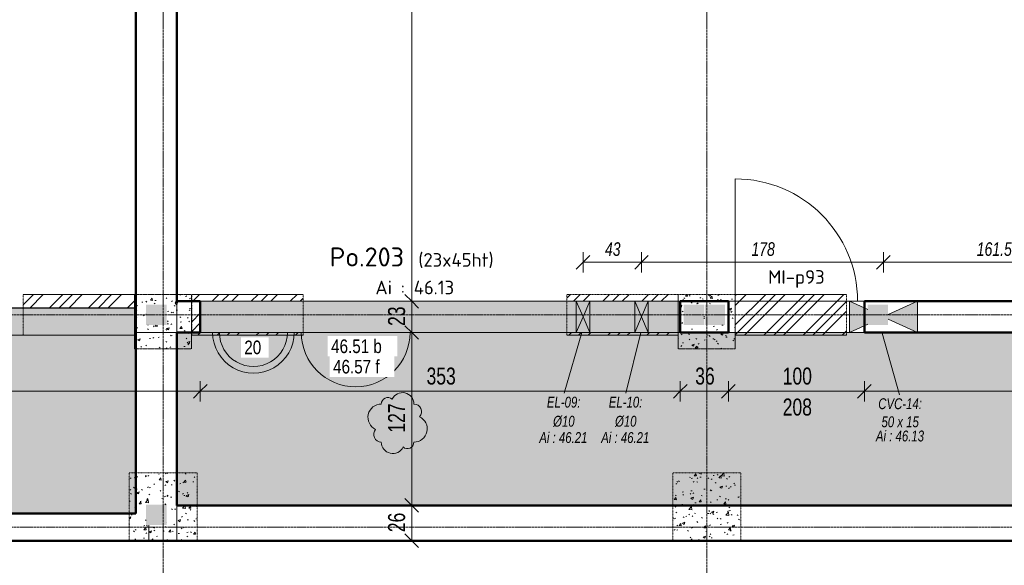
# Model space of a CAD drawing. Header units: millimetres. Extents: x 8507 to 240958, y -8745 to 78383.
# Tile 10 of 71: x 62118 to 69364, y 51593 to 55606. Entities that reach past the tile are written whole.
import ezdxf

# ---------------------------------------------------------------- set-up
doc = ezdxf.new("R2010")
doc.units = ezdxf.units.MM
doc.linetypes.add('Ligne de quadrillage', pattern=[22.225, 12.7, -3.175, 3.175, -3.175])
doc.linetypes.add('Tiret 1_16_', pattern=[3.175, 1.5875, -1.5875])
for name, color, linetype, lineweight in [('A-ANNO-DIMS', 211, 'Continuous', 9), ('A-ANNO-DIMS-50', 211, 'Continuous', 9), ('A-DETL-GENF', 92, 'Continuous', 5), ('A-DETL-MBND', 5, 'Continuous', 5), ('A-DETL-THIN', 151, 'Continuous', 5), ('A-DOOR', 31, 'Continuous', 9), ('A-DOOR-IDEN', 31, 'Continuous', 9), ('A-FLOR', 192, 'Continuous', 5), ('A-FLOR-IDEN', 11, 'Continuous', 9), ('A-GENM-IDEN', 13, 'Continuous', 9), ('A-WALL', 113, 'Continuous', 9), ('G-ANNO-REVC', 71, 'Continuous', 9), ('G-ANNO-TEXT', 231, 'Continuous', 9), ('S-BEAM-IDEN', 2, 'Continuous', 9), ('S-GRID', 1, 'Continuous', 9)]:
    doc.layers.add(name, color=color, linetype=linetype, lineweight=lineweight)
doc.styles.add('Arial Narrow_4', font='ARIALN.TTF', dxfattribs={"width": 0.9, "height": 125})
doc.styles.add('Arial Narrow_I', font='ARIALNI.TTF', dxfattribs={"width": 0.9, "height": 100})
doc.styles.add('Arial_1', font='arial.ttf', dxfattribs={"width": 0.8, "height": 100})
doc.styles.add('Arial_I_2', font='ariali.ttf', dxfattribs={"width": 0.75, "height": 80})
doc.styles.add('ISOCPEUR', font='isocpeur.ttf', dxfattribs={"height": 100})
doc.styles.add('ISOCPEUR_B', font='txt', dxfattribs={"height": 140})
doc.dimstyles.new('AB6_1_50_-_GB', dxfattribs={"dimscale": 304.8, "dimtxt": 127.928872, "dimasz": 0.328084, "dimexe": 0.246063, "dimexo": 0.0625, "dimgap": 0.04101, "dimtad": 1, "dimdec": 0, "dimlfac": 0.1, "dimdsep": 46, "dimtxsty": 'Arial Narrow_4', "dimblk1": 'OBLIQUE', "dimblk2": 'OBLIQUE', "dimsah": 1, "dimcen": 0.09, "dimazin": 0, "dimtfac": 1, "dimtdec": 4, "dimtix": 1, "dimtmove": 0, "dimatfit": 3, "dimfxl": 0.246063, "dimfxlon": 1, "dimtvp": 1, "dimtolj": 1, "dimtzin": 0, "dimarcsym": 2})
doc.dimstyles.new('AB6_1_50_-_GB_3', dxfattribs={"dimscale": 304.8, "dimtxt": 127.928872, "dimasz": 0.328084, "dimexe": 0.246063, "dimexo": 0.0625, "dimgap": 0.04101, "dimtad": 1, "dimdec": 0, "dimlfac": 0.1, "dimdsep": 46, "dimtxsty": 'Arial Narrow_4', "dimblk1": 'OBLIQUE', "dimblk2": 'OBLIQUE', "dimsah": 1, "dimcen": 0.09, "dimazin": 0, "dimtfac": 1, "dimtdec": 4, "dimtix": 1, "dimtmove": 0, "dimatfit": 3, "dimfxl": 0.246063, "dimfxlon": 1, "dimtvp": 1, "dimtolj": 1, "dimtzin": 0, "dimarcsym": 2})
doc.dimstyles.new('AB6_1_50_-_GB_Italique', dxfattribs={"dimscale": 304.8, "dimtxt": 102.343097, "dimasz": 0.328084, "dimexe": 0.246063, "dimexo": 0.0625, "dimgap": 0.057415, "dimtad": 1, "dimdec": 1, "dimlfac": 0.1, "dimrnd": 0.1, "dimdsep": 46, "dimtxsty": 'Arial Narrow_I', "dimblk1": 'OBLIQUE', "dimblk2": 'OBLIQUE', "dimsah": 1, "dimcen": 0.09, "dimazin": 0, "dimtfac": 1, "dimtdec": 4, "dimtix": 1, "dimtmove": 0, "dimatfit": 3, "dimfxl": 0.246063, "dimfxlon": 1, "dimtvp": 1, "dimtfill": 1, "dimtolj": 1, "dimtzin": 0, "dimarcsym": 2})
pattern_1 = [(45, (64631.8, -542.27), (-143.6841, 143.6841), []), (45, (64703.64, -542.27), (-143.6841, 143.6841), []), (45, (64775.48, -542.27), (-143.6841, 143.6841), [])]
pattern_2 = [(50, (64631.8, -542.27), (182.18467, -15.9391), [19.05, -209.55]), (355, (64631.8, -542.27), (-35.2424, 191.0566), [15.24, -167.64]), (100.451, (64646.98, -543.6), (146.9425, 175.1167), [16.19, -178.09]), (46.184, (64631.8, -491.47), (271.0789, -42.0433), [28.575, -314.325]), (96.636, (64654.4, -494.97), (237.4025, 247.4272), [24.285, -267.135]), (351.184, (64631.8, -491.47), (237.4046, 247.4251), [22.86, -251.46]), (21, (64657.2, -504.17), (151.6149, -102.2655), [19.05, -209.55]), (326, (64657.2, -504.17), (61.80236, 184.18774), [15.24, -167.64]), (71.451, (64669.83, -512.7), (213.41706, 81.92137), [16.19, -178.09]), (37.5, (64631.8, -542.27), (3.08832, 84.555076), [8.382, -157.226, 8.382, -161.798, -168.275]), (37.5, (64631.8, -542.27), (3.08832, 84.555076), [-335.788, 8.382, -159.893]), (7.5, (64631.8, -542.27), (66.81944, 100.18075), [8.382, -88.646, 8.382, -153.416, -64.135]), (7.5, (64631.8, -542.27), (66.81944, 100.18075), [-258.826, 8.382, -55.753]), (327.5, (64575.156, -542.27), (135.59049, -5.72891), [8.382, -55.118, 8.382, -189.738, -262.89]), (327.5, (64575.156, -542.27), (135.59049, -5.72891), [-261.62, 8.382, -254.508]), (317.5, (64549.76, -542.27), (148.12889, 25.42676), [8.382, -74.168, 8.382, -123.19, -186.69]), (317.5, (64549.76, -542.27), (148.12889, 25.42676), [-214.122, 8.382, -178.308])]
pattern_3 = [(0, (64631.8, -542.27), (0, 101.6), [3.353, -98.247]), (0, (64682.6, -491.47), (0, 101.6), [3.353, -98.247])]

# ---------------------------------------------------------------- blocks, each defined once
blk = doc.blocks.new('Porte 1Vtl - MI-p93-3011316-R-1 variante')
at = {"layer": 'A-DOOR'}
blk.add_line((450, -115), (450, -1015), dxfattribs=at)
blk.add_arc((450, -115), 900, 180, 270, dxfattribs=at)
blk = doc.blocks.new('ECBIM_BIM_RESA VOILE CIRCULAIRE-24 - ECBIM_BIM_RESA VOILE CIRCULAIRE-24-V1-R-1 variante')
at = {"layer": 'A-DETL-MBND'}
for points in [[(-898.1, 53305.4), (-848.1, 53420.4), (-898.1, 53535.4)], [(-798.1, 53305.4), (-798.1, 53535.4), (-848.1, 53420.4)]]:
    blk.add_hatch(color=8, dxfattribs=at).paths.add_polyline_path(points)
for p, q in [((-898.1, 53305.4), (-898.1, 53535.4)), ((-898.1, 53535.4), (-848.1, 53420.4)), ((-848.1, 53420.4), (-798.1, 53535.4)), ((-798.1, 53535.4), (-798.1, 53305.4)), ((-848.1, 53420.4), (-898.1, 53305.4)), ((-798.1, 53305.4), (-848.1, 53420.4))]:
    blk.add_line(p, q, dxfattribs=at)
blk = doc.blocks.new('ECBIM_BIM_RESA VOILE RECTANGULAIRE - Resa_ 30x15-V2-R-1 variante')
at = {"layer": 'A-DETL-MBND'}
for points in [[(1111.9, 53305.4), (1246.9, 53367.5), (1246.9, 53473.3), (1111.9, 53535.4)], [(1611.9, 53305.4), (1611.9, 53535.4), (1396.9, 53436.5), (1396.9, 53404.3)]]:
    blk.add_hatch(color=256, dxfattribs=at).paths.add_polyline_path(points)
for p, q in [((1111.9, 53535.4), (1246.9, 53473.3)), ((1111.9, 53305.4), (1111.9, 53535.4)), ((1396.9, 53436.5), (1611.9, 53535.4)), ((1611.9, 53535.4), (1611.9, 53305.4)), ((1611.9, 53305.4), (1396.9, 53404.3)), ((1246.9, 53367.5), (1111.9, 53305.4))]:
    blk.add_line(p, q, dxfattribs=at)
blk = doc.blocks.new('DIMBLOCK56-R-1 variante')
at = {"layer": 'A-ANNO-DIMS-50'}
for p, q in [((59373.7, 52873.5), (59373.7, 52948.5)), ((63446.7, 52873.5), (63446.7, 52948.5)), ((59373.7, 52873.5), (63446.7, 52873.5)), ((59373.7, 52873.5), (59373.7, 52798.5)), ((63446.7, 52873.5), (63446.7, 52798.5))]:
    blk.add_line(p, q, dxfattribs=at)
at = {"layer": 'A-ANNO-DIMS-50', "lineweight": 18}
for p, q in [((59373.7, 52873.5), (59423.7, 52923.5)), ((63446.7, 52873.5), (63496.7, 52923.5)), ((59373.7, 52873.5), (59323.7, 52823.5)), ((63446.7, 52873.5), (63396.7, 52823.5))]:
    blk.add_line(p, q, dxfattribs=at)
at = {"layer": 'A-ANNO-DIMS-50', "color": 0, "insert": (61309.6, 53047.5), "char_height": 125, "width": 241.237, "attachment_point": 1, "line_spacing_factor": 0.974696, "style": 'Arial Narrow_4'}
blk.add_mtext('407', dxfattribs=at)
blk = doc.blocks.new('_Oblique')
at = {"color": 0, "linetype": 'ByBlock', "lineweight": -2}
blk.add_line((-0.5, -0.5), (0.5, 0.5), dxfattribs=at)
blk = doc.blocks.new('DIMBLOCK57-R-1 variante')
at = {"layer": 'A-ANNO-DIMS-50'}
for p, q in [((63446.7, 52873.5), (63446.7, 52948.5)), ((66978.7, 52873.5), (66978.7, 52948.5)), ((63446.7, 52873.5), (66978.7, 52873.5)), ((63446.7, 52873.5), (63446.7, 52798.5)), ((66978.7, 52873.5), (66978.7, 52798.5))]:
    blk.add_line(p, q, dxfattribs=at)
at = {"layer": 'A-ANNO-DIMS-50', "lineweight": 18}
for p, q in [((63446.7, 52873.5), (63496.7, 52923.5)), ((66978.7, 52873.5), (67028.7, 52923.5)), ((63446.7, 52873.5), (63396.7, 52823.5)), ((66978.7, 52873.5), (66928.7, 52823.5))]:
    blk.add_line(p, q, dxfattribs=at)
at = {"layer": 'A-ANNO-DIMS-50', "color": 0, "insert": (65112.1, 53047.5), "char_height": 125, "width": 241.237, "attachment_point": 1, "line_spacing_factor": 0.974696, "style": 'Arial Narrow_4'}
blk.add_mtext('353', dxfattribs=at)
blk = doc.blocks.new('DIMBLOCK58-R-1 variante')
at = {"layer": 'A-ANNO-DIMS-50'}
for p, q in [((66978.7, 52873.5), (66978.7, 52948.5)), ((67333.7, 52873.5), (67333.7, 52948.5)), ((66978.7, 52873.5), (67333.7, 52873.5)), ((66978.7, 52873.5), (66978.7, 52798.5)), ((67333.7, 52873.5), (67333.7, 52798.5))]:
    blk.add_line(p, q, dxfattribs=at)
at = {"layer": 'A-ANNO-DIMS-50', "lineweight": 18}
for p, q in [((66978.7, 52873.5), (67028.7, 52923.5)), ((67333.7, 52873.5), (67383.7, 52923.5)), ((66978.7, 52873.5), (66928.7, 52823.5)), ((67333.7, 52873.5), (67283.7, 52823.5))]:
    blk.add_line(p, q, dxfattribs=at)
at = {"layer": 'A-ANNO-DIMS-50', "color": 0, "insert": (67089.1, 53047.5), "char_height": 125, "width": 160.825, "attachment_point": 1, "line_spacing_factor": 0.974696, "style": 'Arial Narrow_4'}
blk.add_mtext('36', dxfattribs=at)
blk = doc.blocks.new('DIMBLOCK59-R-1 variante')
at = {"layer": 'A-ANNO-DIMS-50'}
for p, q in [((67333.7, 52873.5), (67333.7, 52948.5)), ((68333.7, 52873.5), (68333.7, 52948.5)), ((67333.7, 52873.5), (68333.7, 52873.5)), ((67333.7, 52873.5), (67333.7, 52798.5)), ((68333.7, 52873.5), (68333.7, 52798.5))]:
    blk.add_line(p, q, dxfattribs=at)
at = {"layer": 'A-ANNO-DIMS-50', "lineweight": 18}
for p, q in [((67333.7, 52873.5), (67383.7, 52923.5)), ((68333.7, 52873.5), (68383.7, 52923.5)), ((67333.7, 52873.5), (67283.7, 52823.5)), ((68333.7, 52873.5), (68283.7, 52823.5))]:
    blk.add_line(p, q, dxfattribs=at)
at = {"layer": 'A-ANNO-DIMS-50', "color": 0, "char_height": 125, "width": 241.237, "attachment_point": 1, "line_spacing_factor": 0.974696, "style": 'Arial Narrow_4'}
for s, insert in [('100', (67733.1, 53047.5)), ('208', (67733.1, 52819.5))]:
    blk.add_mtext(s, dxfattribs=dict(at, insert=insert))
blk = doc.blocks.new('DIMBLOCK60-R-1 variante')
at = {"layer": 'A-ANNO-DIMS-50'}
for p, q in [((68333.7, 52873.5), (68333.7, 52948.5)), ((71543.7, 52873.5), (71543.7, 52948.5)), ((68333.7, 52873.5), (71543.7, 52873.5)), ((68333.7, 52873.5), (68333.7, 52798.5)), ((71543.7, 52873.5), (71543.7, 52798.5))]:
    blk.add_line(p, q, dxfattribs=at)
at = {"layer": 'A-ANNO-DIMS-50', "lineweight": 18}
for p, q in [((68333.7, 52873.5), (68383.7, 52923.5)), ((71543.7, 52873.5), (71593.7, 52923.5)), ((68333.7, 52873.5), (68283.7, 52823.5)), ((71543.7, 52873.5), (71493.7, 52823.5))]:
    blk.add_line(p, q, dxfattribs=at)
at = {"layer": 'A-ANNO-DIMS-50', "color": 0, "insert": (69838.1, 53047.5), "char_height": 125, "width": 241.237, "attachment_point": 1, "line_spacing_factor": 0.974696, "style": 'Arial Narrow_4'}
blk.add_mtext('321', dxfattribs=at)
blk = doc.blocks.new('DIMBLOCK276-R-1 variante')
at = {"layer": 'A-ANNO-DIMS-50'}
for p, q in [((66263.7, 53822.1), (66263.7, 53897.1)), ((66693.7, 53822.1), (66693.7, 53897.1)), ((66263.7, 53822.1), (66693.7, 53822.1)), ((66263.7, 53822.1), (66263.7, 53747.1)), ((66693.7, 53822.1), (66693.7, 53747.1))]:
    blk.add_line(p, q, dxfattribs=at)
at = {"layer": 'A-ANNO-DIMS-50', "lineweight": 18}
for p, q in [((66263.7, 53822.1), (66313.7, 53872.1)), ((66693.7, 53822.1), (66743.7, 53872.1)), ((66263.7, 53822.1), (66213.7, 53772.1)), ((66693.7, 53822.1), (66643.7, 53772.1))]:
    blk.add_line(p, q, dxfattribs=at)
at = {"layer": 'A-ANNO-DIMS-50', "color": 0, "insert": (66425, 53968.8), "char_height": 100, "width": 128.66, "attachment_point": 1, "line_spacing_factor": 0.974696, "style": 'Arial Narrow_I', "bg_fill": 3, "box_fill_scale": 1.25, "bg_fill_color": 256, "bg_fill_true_color": 13158600, "bg_fill_transparency": 0}
blk.add_mtext('43', dxfattribs=at)
blk = doc.blocks.new('DIMBLOCK277-R-1 variante')
at = {"layer": 'A-ANNO-DIMS-50'}
for p, q in [((66693.7, 53822.1), (66693.7, 53897.1)), ((68473.7, 53822.1), (68473.7, 53897.1)), ((66693.7, 53822.1), (68473.7, 53822.1)), ((66693.7, 53822.1), (66693.7, 53747.1)), ((68473.7, 53822.1), (68473.7, 53747.1))]:
    blk.add_line(p, q, dxfattribs=at)
at = {"layer": 'A-ANNO-DIMS-50', "lineweight": 18}
for p, q in [((66693.7, 53822.1), (66743.7, 53872.1)), ((68473.7, 53822.1), (68523.7, 53872.1)), ((66693.7, 53822.1), (66643.7, 53772.1)), ((68473.7, 53822.1), (68423.7, 53772.1))]:
    blk.add_line(p, q, dxfattribs=at)
at = {"layer": 'A-ANNO-DIMS-50', "color": 0, "insert": (67503.2, 53968.8), "char_height": 100, "width": 192.99, "attachment_point": 1, "line_spacing_factor": 0.974696, "style": 'Arial Narrow_I', "bg_fill": 3, "box_fill_scale": 1.25, "bg_fill_color": 256, "bg_fill_true_color": 13158600, "bg_fill_transparency": 0}
blk.add_mtext('178', dxfattribs=at)
blk = doc.blocks.new('DIMBLOCK278-R-1 variante')
at = {"layer": 'A-ANNO-DIMS-50'}
for p, q in [((68473.7, 53822.1), (68473.7, 53897.1)), ((70088.7, 53822.1), (70088.7, 53897.1)), ((68473.7, 53822.1), (70088.7, 53822.1)), ((68473.7, 53822.1), (68473.7, 53747.1)), ((70088.7, 53822.1), (70088.7, 53747.1))]:
    blk.add_line(p, q, dxfattribs=at)
at = {"layer": 'A-ANNO-DIMS-50', "lineweight": 18}
for p, q in [((68473.7, 53822.1), (68523.7, 53872.1)), ((70088.7, 53822.1), (70138.7, 53872.1)), ((68473.7, 53822.1), (68423.7, 53772.1)), ((70088.7, 53822.1), (70038.7, 53772.1))]:
    blk.add_line(p, q, dxfattribs=at)
at = {"layer": 'A-ANNO-DIMS-50', "color": 0, "insert": (69160.9, 53968.8), "char_height": 100, "width": 288.51, "attachment_point": 1, "line_spacing_factor": 0.974696, "style": 'Arial Narrow_I', "bg_fill": 3, "box_fill_scale": 1.25, "bg_fill_color": 256, "bg_fill_true_color": 13158600, "bg_fill_transparency": 0}
blk.add_mtext('161.5', dxfattribs=at)
blk = doc.blocks.new('DIMBLOCK325-R-1 variante')
at = {"layer": 'A-ANNO-DIMS-50', "lineweight": 18}
for p, q in [((65003.1, 53535.4), (64953.1, 53585.4)), ((65003.1, 53535.4), (65053.1, 53485.4)), ((65003.1, 53305.4), (64953.1, 53355.4)), ((65003.1, 53305.4), (65053.1, 53255.4))]:
    blk.add_line(p, q, dxfattribs=at)
at = {"layer": 'A-ANNO-DIMS-50'}
for p, q in [((65003.1, 53535.4), (64928.1, 53535.4)), ((65003.1, 53305.4), (65003.1, 53535.4)), ((65003.1, 53535.4), (65078.1, 53535.4)), ((65003.1, 53305.4), (64928.1, 53305.4)), ((65003.1, 53305.4), (65078.1, 53305.4))]:
    blk.add_line(p, q, dxfattribs=at)
at = {"layer": 'A-ANNO-DIMS-50', "color": 0, "insert": (64829, 53353.4), "char_height": 125, "width": 160.825, "attachment_point": 1, "rotation": 90, "line_spacing_factor": 0.974696, "style": 'Arial Narrow_4'}
blk.add_mtext('23', dxfattribs=at)
blk = doc.blocks.new('DIMBLOCK326-R-1 variante')
at = {"layer": 'A-ANNO-DIMS-50'}
for p, q in [((65003.1, 59865.6), (64928.1, 59865.6)), ((65003.1, 53535.4), (65003.1, 59865.6)), ((65003.1, 59865.6), (65078.1, 59865.6)), ((65003.1, 53535.4), (64928.1, 53535.4)), ((65003.1, 53535.4), (65078.1, 53535.4))]:
    blk.add_line(p, q, dxfattribs=at)
at = {"layer": 'A-ANNO-DIMS-50', "lineweight": 18}
for p, q in [((65003.1, 59865.6), (64953.1, 59915.6)), ((65003.1, 59865.6), (65053.1, 59815.6)), ((65003.1, 53535.4), (64953.1, 53585.4)), ((65003.1, 53535.4), (65053.1, 53485.4))]:
    blk.add_line(p, q, dxfattribs=at)
at = {"layer": 'A-ANNO-DIMS-50', "color": 0, "insert": (64829, 56600), "char_height": 125, "width": 241.237, "attachment_point": 1, "rotation": 90, "line_spacing_factor": 0.974696, "style": 'Arial Narrow_4'}
blk.add_mtext('633', dxfattribs=at)
blk = doc.blocks.new('DIMBLOCK363-R-1 variante')
at = {"layer": 'A-ANNO-DIMS-50'}
for p, q in [((65003.1, 52033.7), (64928.1, 52033.7)), ((65003.1, 51773.7), (65003.1, 52033.7)), ((65003.1, 52033.7), (65078.1, 52033.7)), ((65003.1, 51773.7), (64928.1, 51773.7)), ((65003.1, 51773.7), (65078.1, 51773.7))]:
    blk.add_line(p, q, dxfattribs=at)
at = {"layer": 'A-ANNO-DIMS-50', "lineweight": 18}
for p, q in [((65003.1, 52033.7), (64953.1, 52083.7)), ((65003.1, 52033.7), (65053.1, 51983.7)), ((65003.1, 51773.7), (64953.1, 51823.7)), ((65003.1, 51773.7), (65053.1, 51723.7))]:
    blk.add_line(p, q, dxfattribs=at)
at = {"layer": 'A-ANNO-DIMS-50', "color": 0, "insert": (64829, 51836.7), "char_height": 125, "width": 160.825, "attachment_point": 1, "rotation": 90, "line_spacing_factor": 0.974696, "style": 'Arial Narrow_4'}
blk.add_mtext('26', dxfattribs=at)
blk = doc.blocks.new('DIMBLOCK364-R-1 variante')
at = {"layer": 'A-ANNO-DIMS-50', "lineweight": 18}
for p, q in [((65003.1, 53305.4), (64953.1, 53355.4)), ((65003.1, 53305.4), (65053.1, 53255.4)), ((65003.1, 52033.7), (64953.1, 52083.7)), ((65003.1, 52033.7), (65053.1, 51983.7))]:
    blk.add_line(p, q, dxfattribs=at)
at = {"layer": 'A-ANNO-DIMS-50'}
for p, q in [((65003.1, 53305.4), (64928.1, 53305.4)), ((65003.1, 52033.7), (65003.1, 53305.4)), ((65003.1, 53305.4), (65078.1, 53305.4)), ((65003.1, 52033.7), (64928.1, 52033.7)), ((65003.1, 52033.7), (65078.1, 52033.7))]:
    blk.add_line(p, q, dxfattribs=at)
at = {"layer": 'A-ANNO-DIMS-50', "color": 0, "insert": (64829, 52569), "char_height": 125, "width": 241.237, "attachment_point": 1, "rotation": 90, "line_spacing_factor": 0.974696, "style": 'Arial Narrow_4'}
blk.add_mtext('127', dxfattribs=at)
blk = doc.blocks.new('G_Dalle Epaisseur - G_Dalle Epaisseur-1020438-R-1 variante')
at = {"layer": 'A-FLOR-IDEN'}
blk.add_line((-6, 0), (6, 0), dxfattribs=at)
for radius in [6, 5]:
    blk.add_arc((0, 0), radius, 360, 180, dxfattribs=at)
blk = doc.blocks.new('Family - ___-3279635-R-1 variante')
at = {"layer": 'G-ANNO-REVC'}
for centre, radius, start, end in [((-228.6, 52823.5), 84, 357.88638, 152.67761), ((-388.1, 52731.3), 98, 87.88638, 242.67761), ((-336.5, 52827.5), 48, 46.07606, 177.88638), ((-146.7, 52764.4), 56, 316.07606, 87.88638), ((-151.4, 52638.5), 98, 267.88638, 62.67761), ((-392.8, 52605.4), 56, 136.07606, 267.88638), ((-310.9, 52546.3), 84, 177.88638, 332.67761), ((-203, 52542.3), 48, 226.07606, 357.88638)]:
    blk.add_arc(centre, radius, start, end, dxfattribs=at)

msp = doc.modelspace()

# ---------------------------------------------------------------- hatches: boundary and pattern name
at = {"layer": 'A-DETL-GENF'}
for points in [[(63048.65, 53360.4), (63198.65, 53360.4), (63198.65, 53510.4), (63048.65, 53510.4)], [(67003.65, 53360.4), (67153.65, 53360.4), (67153.65, 53510.4), (67003.65, 53510.4)], [(67158.65, 53360.4), (67308.65, 53360.4), (67308.65, 53510.4), (67158.65, 53510.4)], [(68358.65, 53360.4), (68508.65, 53360.4), (68508.65, 53510.4), (68358.65, 53510.4)], [(63048.65, 51888.73), (63198.65, 51888.73), (63198.65, 52038.73), (63048.65, 52038.73)]]:
    msp.add_hatch(color=8, dxfattribs=at).paths.add_polyline_path(points)
at = {"layer": 'A-DETL-MBND', "linetype": 'Tiret 1_16_'}
h = msp.add_hatch(dxfattribs=at)
h.set_pattern_fill('FP_14', style=0, pattern_type=2)
h.set_pattern_definition(pattern_2)
h.paths.add_polyline_path([(63383.65, 53185.4), (63383.65, 53585.4), (62963.65, 53585.4), (62963.65, 53485.4), (62973.65, 53485.4), (62973.65, 53285.4), (62963.65, 53285.4), (62963.65, 53185.4), (62973.65, 53185.4)])
h.paths.add_polyline_path([(63198.65, 53360.4), (63048.65, 53360.4), (63048.65, 53510.4), (63198.65, 53510.4), (63198.65, 53453.25)])
h = msp.add_hatch(dxfattribs=at)
h.set_pattern_fill('FP_13', style=0, pattern_type=2)
h.set_pattern_definition(pattern_1)
h.paths.add_polyline_path([(63446.65, 53285.4), (64203.65, 53285.4), (64203.65, 53305.4), (63446.65, 53305.4), (63446.65, 53535.4), (64203.65, 53535.4), (64203.65, 53585.4), (63384.08, 53585.4), (63384.08, 53285.4)])
h = msp.add_hatch(dxfattribs=at)
h.set_pattern_fill('FP_13', style=0, pattern_type=2)
h.set_pattern_definition(pattern_1)
h.paths.add_polyline_path([(66213.65, 53285.4), (66963.23, 53285.4), (66963.23, 53305.4), (66143.65, 53305.4), (66143.65, 53285.4)])
h.paths.add_polyline_path([(66263.65, 53535.4), (66963.23, 53535.4), (66963.23, 53585.4), (66143.65, 53585.4), (66143.65, 53535.4), (66213.65, 53535.4)])
h = msp.add_hatch(dxfattribs=at)
h.set_pattern_fill('FP_14', style=0, pattern_type=2)
h.set_pattern_definition(pattern_2)
h.paths.add_polyline_path([(67383.23, 53185.4), (67383.23, 53585.4), (66963.23, 53585.4), (66963.23, 53535.4), (66978.65, 53535.4), (66978.65, 53305.4), (66963.23, 53305.4), (66963.23, 53185.4), (66978.65, 53185.4)])
h.paths.add_polyline_path([(67158.65, 53360.4), (67158.65, 53510.4), (67308.65, 53510.4), (67308.65, 53360.4)])
h.paths.add_polyline_path([(67003.65, 53360.4), (67003.65, 53510.4), (67153.65, 53510.4), (67153.65, 53360.4), (67045.73, 53360.4)])
h = msp.add_hatch(dxfattribs=at)
h.set_pattern_fill('FP_13', style=0, pattern_type=2)
h.set_pattern_definition(pattern_1)
h.paths.add_polyline_path([(67383.65, 53285.4), (68203.23, 53285.4), (68203.23, 53585.4), (67383.65, 53585.4)])
at = {"layer": 'A-DETL-MBND'}
msp.add_hatch(color=254, dxfattribs=at).paths.add_polyline_path([(59373.65, 53285.4), (62973.65, 53285.4), (62973.65, 53485.4), (59373.65, 53485.4)])
h = msp.add_hatch(color=254, dxfattribs=at)
h.paths.add_polyline_path([(66743.65, 53305.4), (66978.65, 53305.4), (66978.65, 53535.4), (66743.65, 53535.4)])
h.paths.add_polyline_path([(66643.65, 53535.4), (66313.65, 53535.4), (66313.65, 53305.4), (66643.65, 53305.4)])
h.paths.add_polyline_path([(66693.65, 53420.4), (66743.65, 53535.4), (66643.65, 53535.4)])
h.paths.add_polyline_path([(66693.65, 53305.4), (66743.65, 53305.4), (66693.65, 53420.4), (66643.65, 53305.4)])
h.paths.add_polyline_path([(66213.65, 53305.4), (66313.65, 53305.4), (66263.65, 53420.4), (66313.65, 53535.4), (63446.65, 53535.4), (63446.65, 53305.4), (64812, 53305.4)])
h.paths.add_polyline_path([(66213.65, 53305.4), (66213.65, 53535.4), (66263.65, 53420.4)])
h = msp.add_hatch(dxfattribs=at)
h.set_pattern_fill('FP_18', color=8, style=0, pattern_type=2)
h.set_pattern_definition(pattern_3)
h.paths.add_polyline_path([(95098.65, 52033.73), (95098.65, 52048.73), (95248.65, 52048.73), (95248.65, 52033.73), (95304.43, 52033.73), (95303.67, 53305.4), (63273.65, 53305.4), (63274.42, 52033.73), (89812.49, 52033.73)])
at = {"layer": 'A-DETL-MBND', "linetype": 'Tiret 1_16_'}
h = msp.add_hatch(dxfattribs=at)
h.set_pattern_fill('FP_14', style=0, pattern_type=2)
h.set_pattern_definition(pattern_2)
h.paths.add_polyline_path([(62923.65, 51773.73), (63423.65, 51773.73), (63423.65, 52273.73), (62923.65, 52273.73)])
h.paths.add_polyline_path([(63198.65, 51888.73), (63048.65, 51888.73), (63048.65, 52038.73), (63198.65, 52038.73)])
h = msp.add_hatch(dxfattribs=at)
h.set_pattern_fill('FP_14', style=0, pattern_type=2)
h.set_pattern_definition(pattern_2)
h.paths.add_polyline_path([(66923.65, 51773.73), (67423.65, 51773.73), (67423.65, 52273.73), (66923.65, 52273.73)])
at = {"layer": 'A-FLOR'}
h = msp.add_hatch(dxfattribs=at)
h.set_pattern_fill('FP_17', color=8, style=0, pattern_type=2)
h.set_pattern_definition(pattern_3)
h.paths.add_polyline_path([(62973.65, 51973.73), (62973.65, 53285.4), (54917, 53285.4), (54917, 52293.73), (55443.65, 52293.73), (55443.65, 51973.73), (58903.65, 51973.73), (58903.65, 52293.73), (59443.65, 52293.73), (59443.65, 51973.73), (61240.5, 51973.73)])
at = {"layer": 'A-WALL', "linetype": 'Tiret 1_16_'}
h = msp.add_hatch(dxfattribs=at)
h.set_pattern_fill('FP_13', color=250, style=0, pattern_type=2)
h.set_pattern_definition(pattern_1)
h.paths.add_polyline_path([(62144.08, 53485.4), (62963.65, 53485.4), (62963.65, 53585.4), (62144.08, 53585.4)])

# ---------------------------------------------------------------- linework, layer by layer
at = {"layer": 'A-DETL-MBND'}
for p, q in [((63273.7, 53535.4), (63273.7, 61638.6)), ((62973.65, 53485.61), (59373.65, 53485.61)), ((71313.65, 53535.4), (63273.7, 53535.4)), ((66213.65, 53305.4), (66213.65, 53535.4)), ((66213.65, 53535.4), (66313.65, 53535.4)), ((66213.65, 53535.4), (66313.65, 53535.4)), ((66313.65, 53535.4), (66313.65, 53305.4)), ((66643.65, 53305.4), (66643.65, 53535.4)), ((66643.65, 53535.4), (66743.65, 53535.4)), ((66643.65, 53535.4), (66743.65, 53535.4)), ((66743.65, 53535.4), (66743.65, 53305.4)), ((68223.65, 53535.4), (68723.65, 53535.4)), ((68723.65, 53535.4), (68223.65, 53535.4)), ((68223.65, 53305.4), (68223.65, 53535.4)), ((68223.65, 53535.4), (68223.65, 53305.4)), ((68723.65, 53535.4), (68723.65, 53305.4)), ((68723.65, 53535.4), (68723.65, 53305.4)), ((63274.42, 52033.73), (63273.65, 53305.4)), ((63446.65, 53305.4), (95303.67, 53305.4)), ((66313.65, 53305.4), (66213.65, 53305.4)), ((66313.65, 53305.4), (66213.65, 53305.4)), ((66743.65, 53305.4), (66643.65, 53305.4)), ((66743.65, 53305.4), (66643.65, 53305.4)), ((68223.65, 53305.4), (68723.65, 53305.4)), ((68723.65, 53305.4), (68223.65, 53305.4))]:
    msp.add_line(p, q, dxfattribs=at)
at = {"layer": 'A-DETL-MBND', "color": 7, "linetype": 'Tiret 1_16_'}
for p, q in [((62963.65, 53185.4), (62963.65, 53585.4)), ((62963.65, 53585.4), (63383.65, 53585.4)), ((63383.65, 53585.4), (62963.65, 53585.4)), ((62963.65, 53585.4), (62963.65, 53185.4)), ((63383.65, 53585.4), (63383.65, 53185.4)), ((63383.65, 53185.4), (63383.65, 53585.4)), ((63384.08, 53585.4), (64203.65, 53585.4)), ((64203.65, 53585.4), (63384.08, 53585.4)), ((63384.08, 53285.4), (63384.08, 53585.4)), ((63384.08, 53585.4), (63384.08, 53285.4)), ((64203.65, 53585.4), (64203.65, 53285.4)), ((64203.65, 53585.4), (64203.65, 53285.4)), ((66143.65, 53585.4), (67383.23, 53585.4)), ((67383.23, 53585.4), (66143.65, 53585.4)), ((66143.65, 53285.4), (66143.65, 53585.4)), ((66143.65, 53585.4), (66143.65, 53285.4)), ((66963.23, 53585.4), (66963.23, 53285.4)), ((66963.23, 53585.4), (66963.23, 53285.4)), ((66963.23, 53185.4), (66963.23, 53585.4)), ((66963.23, 53585.4), (66963.23, 53185.4)), ((67383.23, 53585.4), (67383.23, 53185.4)), ((67383.23, 53185.4), (67383.23, 53585.4)), ((67383.65, 53585.4), (68203.23, 53585.4)), ((68203.23, 53585.4), (67383.65, 53585.4)), ((67383.65, 53285.4), (67383.65, 53585.4)), ((67383.65, 53585.4), (67383.65, 53285.4)), ((68203.23, 53585.4), (68203.23, 53285.4)), ((68203.23, 53585.4), (68203.23, 53285.4)), ((63384.08, 53285.4), (64203.65, 53285.4)), ((64203.65, 53285.4), (63384.08, 53285.4)), ((66143.65, 53285.4), (66963.23, 53285.4)), ((66963.23, 53285.4), (66143.65, 53285.4)), ((67383.65, 53285.4), (68203.23, 53285.4)), ((68203.23, 53285.4), (67383.65, 53285.4)), ((63383.65, 53185.4), (62963.65, 53185.4)), ((62963.65, 53185.4), (63383.65, 53185.4)), ((67383.23, 53185.4), (66963.23, 53185.4)), ((66963.23, 53185.4), (67383.23, 53185.4)), ((62923.65, 51773.73), (62923.65, 52273.73)), ((62923.65, 52273.73), (63423.65, 52273.73)), ((63423.65, 52273.73), (62923.65, 52273.73)), ((62923.65, 52273.73), (62923.65, 51773.73)), ((63423.65, 52273.73), (63423.65, 51773.73)), ((63423.65, 51773.73), (63423.65, 52273.73)), ((66923.65, 51773.73), (66923.65, 52273.73)), ((66923.65, 52273.73), (67423.65, 52273.73)), ((67423.65, 52273.73), (66923.65, 52273.73)), ((66923.65, 52273.73), (66923.65, 51773.73)), ((67423.65, 52273.73), (67423.65, 51773.73)), ((67423.65, 51773.73), (67423.65, 52273.73)), ((63423.65, 51773.73), (62923.65, 51773.73)), ((62923.65, 51773.73), (63423.65, 51773.73)), ((67423.65, 51773.73), (66923.65, 51773.73)), ((66923.65, 51773.73), (67423.65, 51773.73))]:
    msp.add_line(p, q, dxfattribs=at)
at = {"layer": 'A-DETL-MBND', "color": 250, "lineweight": 9}
for p, q in [((59373.65, 53485.4), (62973.65, 53485.4)), ((62963.65, 53485.4), (59383.65, 53485.4)), ((62963.65, 53285.4), (62963.65, 53485.4)), ((62963.65, 53485.4), (62973.65, 53485.4)), ((62963.65, 53485.4), (62963.65, 53285.4)), ((62973.65, 53485.4), (62973.65, 53285.4)), ((62973.65, 53285.4), (62973.65, 53485.4)), ((59373.65, 53285.4), (62973.65, 53285.4)), ((59383.65, 53285.4), (62963.65, 53285.4)), ((62973.65, 53285.4), (62963.65, 53285.4))]:
    msp.add_line(p, q, dxfattribs=at)
at = {"layer": 'A-DETL-MBND', "color": 7}
for p, q in [((63446.65, 53535.4), (63446.65, 53305.4)), ((63446.65, 53305.4), (63446.65, 53535.4)), ((66963.23, 53535.4), (63446.65, 53535.4)), ((63446.65, 53535.4), (66978.65, 53535.4)), ((66963.23, 53305.4), (66963.23, 53535.4)), ((66963.23, 53535.4), (66978.65, 53535.4)), ((66963.23, 53535.4), (66963.23, 53305.4)), ((66978.65, 53305.4), (66978.65, 53535.4)), ((66978.65, 53535.4), (66978.65, 53305.4)), ((63446.65, 53305.4), (66963.23, 53305.4)), ((63446.65, 53305.4), (66978.65, 53305.4)), ((66978.65, 53305.4), (66963.23, 53305.4))]:
    msp.add_line(p, q, dxfattribs=at)
at = {"layer": 'A-DETL-THIN'}
msp.add_line((64190.55, 53305.4), (64990.55, 53305.4), dxfattribs=at)
msp.add_arc((64590.55, 53305.4), 400, 180, 360, dxfattribs=at)
at = {"layer": 'A-FLOR'}
msp.add_line((54917, 53285.4), (62973.65, 53285.4), dxfattribs=at)
at = {"layer": 'A-GENM-IDEN'}
for p, q in [((66254.02, 53304.29), (66124.13, 52859.03)), ((66688.23, 53304.29), (66579.73, 52859.03)), ((68465.44, 53301.43), (68593.49, 52847.31))]:
    msp.add_line(p, q, dxfattribs=at)
at = {"layer": 'A-WALL', "lineweight": 50}
for p, q in [((62973.65, 51973.73), (62973.65, 63200.23)), ((63273.65, 59865.56), (63273.65, 53535.4)), ((63273.65, 53535.4), (63446.65, 53535.4)), ((63446.65, 53535.4), (63446.65, 53305.4)), ((66978.65, 53305.4), (66978.65, 53535.4)), ((66978.65, 53535.4), (67333.65, 53535.4)), ((67333.65, 53535.4), (67333.65, 53305.4)), ((68333.65, 53305.4), (68333.65, 53535.4)), ((68333.65, 53535.4), (71313.65, 53535.4)), ((63446.65, 53305.4), (63273.65, 53305.4)), ((63273.65, 52033.73), (63273.65, 53305.4)), ((67333.65, 53305.4), (66978.65, 53305.4)), ((71543.65, 53305.4), (68333.65, 53305.4)), ((63273.65, 52033.73), (95073.65, 52033.73)), ((59423.65, 51973.73), (62973.65, 51973.73)), ((95303.65, 51773.73), (59423.65, 51773.73))]:
    msp.add_line(p, q, dxfattribs=at)
at = {"layer": 'A-WALL', "color": 7, "linetype": 'Tiret 1_16_', "lineweight": 5}
for p, q in [((62144.08, 53585.4), (62963.65, 53585.4)), ((62963.65, 53585.4), (62144.08, 53585.4)), ((62144.08, 53285.4), (62144.08, 53585.4)), ((62144.08, 53585.4), (62144.08, 53285.4)), ((62963.65, 53585.4), (62963.65, 53285.4)), ((62963.65, 53585.4), (62963.65, 53285.4)), ((62144.08, 53285.4), (62963.65, 53285.4)), ((62963.65, 53285.4), (62144.08, 53285.4))]:
    msp.add_line(p, q, dxfattribs=at)
at = {"layer": 'A-WALL'}
for p, q in [((63273.65, 53535.4), (63273.65, 53305.4)), ((67333.65, 53535.4), (67333.65, 53305.4)), ((67333.65, 53535.4), (75033.65, 53535.4)), ((63273.65, 53305.4), (62973.65, 53305.4)), ((88813.65, 53305.4), (67333.65, 53305.4)), ((63273.65, 51773.73), (63273.65, 52033.73)), ((63068.14, 51773.73), (63068.14, 51888.73))]:
    msp.add_line(p, q, dxfattribs=at)
at = {"layer": 'S-GRID', "linetype": 'Ligne de quadrillage'}
for p, q in [((63173.65, 47292.72), (63173.65, 77732.55)), ((67173.65, 47292.72), (67173.65, 77732.55)), ((48070.04, 53435.4), (102467.67, 53435.4)), ((48070.04, 51873.73), (102467.67, 51873.73))]:
    msp.add_line(p, q, dxfattribs=at)

# ---------------------------------------------------------------- block references
at = {"layer": 'A-DETL-MBND'}
for name, p in [('ECBIM_BIM_RESA VOILE CIRCULAIRE-24 - ECBIM_BIM_RESA VOILE CIRCULAIRE-24-V1-R-1 variante', (67111.75, 0)), ('ECBIM_BIM_RESA VOILE CIRCULAIRE-24 - ECBIM_BIM_RESA VOILE CIRCULAIRE-24-V1-R-1 variante', (67541.75, 0)), ('ECBIM_BIM_RESA VOILE RECTANGULAIRE - Resa_ 30x15-V2-R-1 variante', (67111.75, 0))]:
    msp.add_blockref(name, p, dxfattribs=at)
at = {"layer": 'A-DOOR', "rotation": 180}
msp.add_blockref('Porte 1Vtl - MI-p93-3011316-R-1 variante', (67833.65, 53420.4), dxfattribs=at)
at = {"layer": 'A-FLOR-IDEN', "xscale": 49.99999999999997, "yscale": 49.99999999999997, "zscale": 49.99999999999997, "rotation": 180}
msp.add_blockref('G_Dalle Epaisseur - G_Dalle Epaisseur-1020438-R-1 variante', (63837.96, 53305.4), dxfattribs=at)

# ---------------------------------------------------------------- texts
at = {"layer": 'A-DOOR-IDEN', "insert": (67625.4, 53763.79), "char_height": 100, "width": 501.0547, "attachment_point": 1, "style": 'ISOCPEUR'}
msp.add_mtext('MI-p93', dxfattribs=at)
at = {"layer": 'A-GENM-IDEN', "char_height": 80, "attachment_point": 1, "style": 'Arial_I_2'}
for s, insert, width in [('EL-09:', (65997.68, 52833.2), 306.6455), ('EL-10:', (66453.28, 52833.2), 306.6455), ('CVC-14:', (68436.21, 52821.48), 399.8416), ('Ø10', (66043.43, 52692.57), 195.4113), ('Ø10', (66499.03, 52692.57), 195.4113), ('50 x 15', (68459.83, 52688.67), 342.7214), ('Ai : 46.21', (65941.8, 52572.52), 441.9302), ('Ai : 46.21', (66397.41, 52572.52), 441.9302), ('Ai : 46.13', (68418.96, 52584.24), 441.9302)]:
    msp.add_mtext(s, dxfattribs=dict(at, insert=insert, width=width))
at = {"layer": 'S-BEAM-IDEN', "attachment_point": 1}
for s, insert, char_height, width, style in [('Po.203', (64398.97, 53931.02), 140, 697.4681, 'ISOCPEUR_B'), ('(23x45ht)', (65051.48, 53889.15), 100, 713.5019, 'ISOCPEUR'), ('Ai : 46.13', (64735.85, 53686.14), 100, 709.4934, 'ISOCPEUR')]:
    msp.add_mtext(s, dxfattribs=dict(at, insert=insert, char_height=char_height, width=width, style=style))

# ---------------------------------------------------------------- dimensions: what is measured, and where the dimension line sits
at = {"layer": 'A-ANNO-DIMS'}
for base, p1, p2, angle, dimstyle, override, picture, middle in [((65003.09, 59865.56), (64928.09, 53535.4), (64928.09, 59865.56), 90, 'AB6_1_50_-_GB', {"dimpost": '<>', "dimfxl": 6330.163046}, 'DIMBLOCK326-R-1 variante', (64926.77, 56700.48)), ((66978.65, 52873.49), (63446.65, 52948.49), (66978.65, 52948.49), 0, 'AB6_1_50_-_GB', {"dimpost": '<>', "dimfxl": 3532}, 'DIMBLOCK57-R-1 variante', (65212.65, 52949.81)), ((65003.09, 52033.73), (64928.09, 51773.73), (64928.09, 52033.73), 90, 'AB6_1_50_-_GB_3', {"dimpost": '<>', "dimfxl": 260}, 'DIMBLOCK363-R-1 variante', (64926.77, 51903.73))]:
    dim = msp.add_linear_dim(base=base, p1=p1, p2=p2, angle=angle, dimstyle=dimstyle, override=override, dxfattribs=at)
    dim.commit()
    dim.dimension.update_dxf_attribs({"geometry": picture, "text_midpoint": middle})
for base, p1, p2, dimstyle, override, picture, middle in [((66693.65, 53822.09), (66263.65, 53747.09), (66693.65, 53747.09), 'AB6_1_50_-_GB_Italique', {"dimpost": '<>', "dimfxl": 430}, 'DIMBLOCK276-R-1 variante', (66478.65, 53890.64)), ((63446.65, 52873.49), (59373.65, 52948.49), (63446.65, 52948.49), 'AB6_1_50_-_GB', {"dimpost": '<>', "dimfxl": 4073}, 'DIMBLOCK56-R-1 variante', (61410.15, 52949.81)), ((67333.65422748, 52873.4864475), (66978.65422748, 52948.4864475), (67333.65422748, 52948.4864475), 'AB6_1_50_-_GB', {"dimpost": '<>', "dimfxl": 355}, 'DIMBLOCK58-R-1 variante', (67156.15422748, 52949.80807134)), ((71543.65, 52873.49), (68333.65, 52948.49), (71543.65, 52948.49), 'AB6_1_50_-_GB', {"dimpost": '<>', "dimfxl": 3210}, 'DIMBLOCK60-R-1 variante', (69938.65, 52949.81))]:
    dim = msp.add_linear_dim(base=base, p1=p1, p2=p2, dimstyle=dimstyle, override=override, dxfattribs=at)
    dim.commit()
    dim.dimension.update_dxf_attribs({"geometry": picture, "text_midpoint": middle})
dim = msp.add_linear_dim(base=(68333.65, 52873.49), p1=(67333.65, 52948.49), p2=(68333.65, 52948.49), text='<>\\X208', dimstyle='AB6_1_50_-_GB', override={"dimpost": '<>', "dimfxl": 1000}, dxfattribs=at)
dim.commit()
dim.dimension.update_dxf_attribs({"geometry": 'DIMBLOCK59-R-1 variante', "text_midpoint": (67833.65, 52873.49)})

# ---------------------------------------------------------------- next in the draw order: texts
at = {"layer": 'A-FLOR-IDEN', "insert": (63771.22, 53245.86), "char_height": 100, "width": 153.924, "attachment_point": 1, "style": 'Arial_1', "bg_fill": 3, "box_fill_scale": 1.25, "bg_fill_color": 256, "bg_fill_true_color": 13158600, "bg_fill_transparency": 0}
msp.add_mtext('20', dxfattribs=at)
at = {"layer": 'G-ANNO-TEXT', "color": 7, "char_height": 100, "attachment_point": 1, "style": 'Arial_1', "bg_fill": 3, "box_fill_scale": 1.25, "bg_fill_color": 256, "bg_fill_true_color": 13158600, "bg_fill_transparency": 0}
for s, insert, width in [('46.51 b', (64410.09, 53254.1), 461.772), ('46.57 f', (64424.49, 53104.1), 426.4977)]:
    msp.add_mtext(s, dxfattribs=dict(at, insert=insert, width=width))

# ---------------------------------------------------------------- next in the draw order: dimensions: what is measured, and where the dimension line sits
at = {"layer": 'A-ANNO-DIMS'}
dim = msp.add_linear_dim(base=(68473.65, 53822.09), p1=(66693.65, 53747.09), p2=(68473.65, 53747.09), angle=0, dimstyle='AB6_1_50_-_GB_Italique', override={"dimpost": '<>', "dimfxl": 1780}, dxfattribs=at)
dim.commit()
dim.dimension.update_dxf_attribs({"geometry": 'DIMBLOCK277-R-1 variante', "text_midpoint": (67583.65, 53890.64)})

# ---------------------------------------------------------------- next in the draw order: block references
at = {"layer": 'G-ANNO-REVC', "rotation": 2.113623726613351}
msp.add_blockref('Family - ___-3279635-R-1 variante', (67111.75, 0), dxfattribs=at)

# ---------------------------------------------------------------- next in the draw order: dimensions: what is measured, and where the dimension line sits
at = {"layer": 'A-ANNO-DIMS'}
dim = msp.add_linear_dim(base=(70088.65, 53822.09), p1=(68473.65, 53747.09), p2=(70088.65, 53747.09), dimstyle='AB6_1_50_-_GB_Italique', override={"dimpost": '<>', "dimfxl": 1615}, dxfattribs=at)
dim.commit()
dim.dimension.update_dxf_attribs({"geometry": 'DIMBLOCK278-R-1 variante', "text_midpoint": (69281.15, 53890.64)})
for base, p1, p2, dimstyle, override, picture, middle in [((65003.09, 53535.4), (64928.09, 53305.4), (64928.09, 53535.4), 'AB6_1_50_-_GB', {"dimpost": '<>', "dimfxl": 230}, 'DIMBLOCK325-R-1 variante', (64926.77, 53420.4)), ((65003.09, 53305.4), (64928.09, 52033.73), (64928.09, 53305.4), 'AB6_1_50_-_GB_3', {"dimpost": '<>', "dimfxl": 1271.668898}, 'DIMBLOCK364-R-1 variante', (64927.83, 52669.56))]:
    dim = msp.add_linear_dim(base=base, p1=p1, p2=p2, angle=90, dimstyle=dimstyle, override=override, dxfattribs=at)
    dim.commit()
    dim.dimension.update_dxf_attribs({"geometry": picture, "text_midpoint": middle})

doc.saveas('drawing.dxf')
